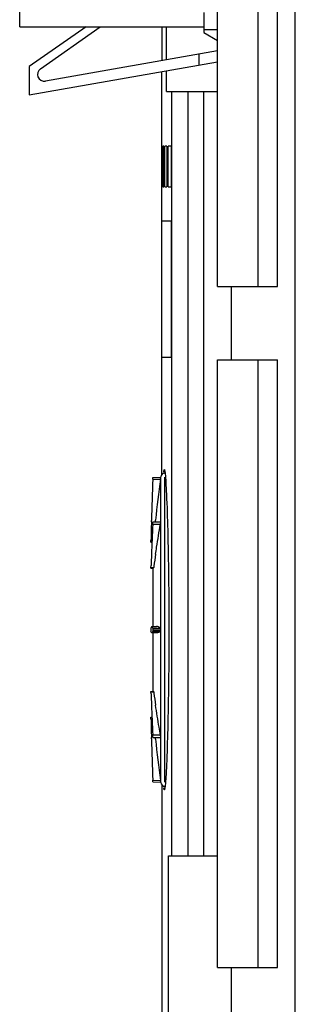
# Model space of a CAD drawing. Header units: millimetres. Extents: x 34 to 274, y 76 to 352.
# Tile 2 of 4: x 46 to 66, y 226 to 299. Entities that reach past the tile are written whole.
import ezdxf

# ---------------------------------------------------------------- set-up
doc = ezdxf.new("R2010")
doc.units = ezdxf.units.MM
doc.header["$LTSCALE"] = 27.905367
doc.layers.get('0').update_dxf_attribs({"linetype": 'CONTINUOUS'})
doc.layers.add('_1', color=7, linetype='CONTINUOUS')

msp = doc.modelspace()

# ---------------------------------------------------------------- linework, layer by layer
at = {"color": 7, "linetype": 'Continuous'}
for p, q in [((66.396, 99.741), (66.396, 329.741)), ((59.696, 299.046), (59.696, 297.576)), ((56.616, 297.993), (56.616, 295.52)), ((56.964, 295.581), (56.964, 297.993)), ((60.696, 297.776), (59.696, 297.776)), ((59.696, 297.576), (60.696, 296.999)), ((56.616, 265.132), (56.616, 294.707)), ((56.964, 293.241), (56.964, 294.769)), ((56.964, 293.241), (60.696, 293.241)), ((57.356, 237.141), (57.356, 293.241)), ((58.549, 237.141), (58.549, 293.241)), ((59.696, 237.141), (59.696, 293.241)), ((56.644, 289.241), (56.617, 289.241)), ((56.674, 286.241), (56.674, 289.241)), ((56.767, 289.241), (56.674, 289.241)), ((56.767, 289.241), (56.767, 286.241)), ((56.83, 286.241), (56.83, 289.241)), ((56.988, 289.241), (56.83, 289.241)), ((56.988, 289.241), (56.988, 286.241)), ((57.083, 286.241), (57.083, 289.241)), ((57.307, 289.241), (57.083, 289.241)), ((57.307, 289.241), (57.307, 286.241)), ((56.617, 286.241), (56.644, 286.241)), ((56.674, 286.241), (56.767, 286.241)), ((56.83, 286.241), (56.988, 286.241)), ((57.083, 286.241), (57.307, 286.241)), ((57.287, 283.741), (56.617, 283.741)), ((57.287, 283.741), (57.287, 273.741)), ((61.696, 278.941), (61.696, 273.541)), ((56.617, 273.741), (57.287, 273.741)), ((55.95, 264.791), (55.954, 264.918)), ((55.95, 264.791), (56.514, 264.801)), ((55.954, 264.918), (56.532, 264.93)), ((56.514, 264.801), (56.532, 264.93)), ((56.534, 261.662), (56.536, 264.956)), ((56.836, 242.553), (56.836, 264.93)), ((55.851, 261.664), (55.853, 261.761)), ((55.953, 261.662), (56.527, 261.675)), ((55.954, 261.644), (55.953, 261.662)), ((55.954, 261.644), (56.532, 261.653)), ((56.144, 261.71), (56.152, 261.79)), ((56.536, 253.741), (56.534, 261.662)), ((55.95, 261.48), (56.514, 261.481)), ((55.815, 260.168), (55.818, 260.294)), ((55.818, 260.294), (55.884, 260.293)), ((55.815, 260.168), (55.878, 260.167)), ((55.815, 260.168), (55.878, 260.167)), ((55.816, 258.269), (56.007, 258.265)), ((55.818, 258.302), (55.823, 258.443)), ((55.818, 258.302), (56.015, 258.297)), ((55.98, 253.973), (55.98, 258.269)), ((55.875, 253.973), (56.232, 253.979)), ((55.95, 253.847), (56.514, 253.856)), ((55.954, 253.741), (56.532, 253.741)), ((56.533, 245.828), (56.532, 253.741)), ((56.232, 253.504), (55.875, 253.51)), ((55.95, 253.636), (56.514, 253.627)), ((55.98, 249.214), (55.98, 253.51)), ((55.816, 249.214), (56.007, 249.218)), ((55.818, 249.181), (56.015, 249.186)), ((55.823, 249.04), (55.818, 249.181)), ((55.815, 247.315), (55.878, 247.316)), ((55.818, 247.189), (55.815, 247.315)), ((55.818, 247.189), (55.884, 247.19)), ((55.853, 245.722), (55.851, 245.819)), ((56.514, 246.002), (55.95, 246.003)), ((55.953, 245.821), (55.954, 245.839)), ((55.953, 245.821), (56.527, 245.807)), ((55.954, 245.839), (56.532, 245.83)), ((56.152, 245.693), (56.144, 245.773)), ((56.533, 245.82), (56.535, 245.845)), ((56.536, 242.527), (56.533, 245.82)), ((55.954, 242.565), (55.95, 242.692)), ((55.95, 242.692), (56.514, 242.682)), ((55.954, 242.565), (56.532, 242.553)), ((56.532, 242.553), (56.514, 242.682)), ((56.616, 242.351), (56.616, 146.241)), ((57.1, 220.341), (57.1, 237.141)), ((57.1, 237.141), (60.696, 237.141)), ((61.696, 228.941), (61.696, 223.541))]:
    msp.add_line(p, q, dxfattribs=at)
for centre, radius, start, end in [((357.622, 253.688), 301.877, 177.89213, 178.46759), ((136.241, 253.686), 80.498, 172.06305, 174.22201), ((56.836, 264.941), 0.3, 90, 177.13679), ((50.715, 264.549), 6.175, 5.97008, 6.12483), ((356.363, 253.714), 300.617, 178.48456, 178.74577), ((347.969, 247.704), 292.344, 177.29906, 177.73469), ((269.921, 250.801), 214.234, 177.73719, 177.95578), ((113.159, 250.764), 57.638, 171.50823, 172.37353), ((107.673, 251.505), 52.102, 172.38056, 172.50958), ((60.339, 253.713), 4.524, 179.00829, 179.64185), ((55.929, 253.123), 0.939, 51.37547, 53.56803), ((55.927, 254.362), 0.94, 306.48561, 308.62332), ((277.792, 256.978), 222.111, 182.04808, 182.25892), ((106.736, 255.855), 51.158, 187.49047, 187.62184), ((115.029, 256.99), 59.528, 187.64577, 188.48364), ((369.476, 260.712), 313.871, 182.28025, 182.686), ((356.363, 253.769), 300.617, 181.25423, 181.51544), ((357.622, 253.795), 301.877, 181.53241, 182.10787), ((136.313, 253.804), 80.57, 185.77732, 187.93432), ((56.836, 242.541), 0.3, 182.86321, 270), ((50.297, 242.978), 6.596, 354.0022, 354.14545)]:
    msp.add_arc(centre, radius, start, end, dxfattribs=at)
for points, knots in [([(56.76, 265.337), (56.764, 265.376), (56.772, 265.427), (56.784, 265.475), (56.793, 265.491), (56.798, 265.491)], [0, 0, 0, 0, 0.725181, 0.914257, 1, 1, 1, 1]), ([(56.798, 265.491), (56.802, 265.491), (56.811, 265.477), (56.824, 265.432), (56.833, 265.385), (56.838, 265.349)], [0, 0, 0, 0, 0.087217, 0.276406, 1, 1, 1, 1]), ([(56.838, 265.349), (56.839, 265.339), (56.846, 265.292), (56.851, 265.245), (56.855, 265.208)], [0, 0, 0, 0, 0.21884, 1, 1, 1, 1]), ([(56.857, 265.191), (56.878, 264.991), (56.913, 264.487), (56.983, 263.11), (57.054, 260.786), (57.113, 257.473), (57.127, 255.033), (57.127, 253.741)], [0, 0, 0, 0, 0.052779, 0.13216, 0.361218, 0.661652, 1, 1, 1, 1]), ([(55.953, 261.662), (55.95, 261.662), (55.954, 261.645), (55.95, 261.637), (55.95, 261.629)], [0, 0, 0, 0, 0.260212, 1, 1, 1, 1]), ([(56.514, 261.481), (56.517, 261.494), (56.525, 261.551), (56.531, 261.609), (56.532, 261.653)], [0, 0, 0, 0, 0.230907, 1, 1, 1, 1]), ([(56.532, 261.653), (56.532, 261.656), (56.531, 261.663), (56.531, 261.676), (56.527, 261.675)], [0, 0, 0, 0, 0.416069, 1, 1, 1, 1]), ([(55.95, 261.48), (55.95, 261.493), (55.953, 261.547), (55.954, 261.602), (55.954, 261.644)], [0, 0, 0, 0, 0.228879, 1, 1, 1, 1]), ([(56.152, 259.275), (56.178, 259.45), (56.291, 260.186), (56.415, 260.921), (56.514, 261.481)], [0, 0, 0, 0, 0.236685, 1, 1, 1, 1]), ([(55.815, 258.286), (55.815, 258.282), (55.817, 258.278), (55.814, 258.269), (55.816, 258.269)], [0, 0, 0, 0, 0.742911, 1, 1, 1, 1]), ([(55.816, 258.269), (55.819, 258.269), (55.814, 258.287), (55.817, 258.294), (55.818, 258.302)], [0, 0, 0, 0, 0.258298, 1, 1, 1, 1]), ([(56.007, 258.265), (56.01, 258.265), (56.011, 258.282), (56.014, 258.289), (56.015, 258.297)], [0, 0, 0, 0, 0.268719, 1, 1, 1, 1]), ([(55.815, 253.741), (55.815, 253.733), (55.815, 253.704), (55.816, 253.676), (55.817, 253.656)], [0, 0, 0, 0, 0.302672, 1, 1, 1, 1]), ([(55.818, 253.845), (55.817, 253.843), (55.816, 253.825), (55.816, 253.807), (55.816, 253.792)], [0, 0, 0, 0, 0.1119, 1, 1, 1, 1]), ([(55.875, 253.973), (55.86, 253.973), (55.831, 253.919), (55.824, 253.877), (55.818, 253.845)], [0, 0, 0, 0, 0.310693, 1, 1, 1, 1]), ([(55.95, 253.847), (55.946, 253.86), (55.932, 253.898), (55.917, 253.937), (55.899, 253.958)], [0, 0, 0, 0, 0.32934, 1, 1, 1, 1]), ([(55.95, 253.847), (55.953, 253.836), (55.952, 253.8), (55.954, 253.765), (55.954, 253.741)], [0, 0, 0, 0, 0.320637, 1, 1, 1, 1]), ([(55.954, 253.741), (55.954, 253.718), (55.952, 253.683), (55.953, 253.647), (55.95, 253.636)], [0, 0, 0, 0, 0.67943, 1, 1, 1, 1]), ([(56.413, 253.925), (56.398, 253.934), (56.341, 253.963), (56.278, 253.98), (56.232, 253.979)], [0, 0, 0, 0, 0.281849, 1, 1, 1, 1]), ([(56.532, 253.741), (56.532, 253.768), (56.526, 253.803), (56.524, 253.848), (56.514, 253.856)], [0, 0, 0, 0, 0.670788, 1, 1, 1, 1]), ([(56.514, 253.627), (56.524, 253.635), (56.526, 253.68), (56.532, 253.715), (56.532, 253.741)], [0, 0, 0, 0, 0.328884, 1, 1, 1, 1]), ([(57.127, 253.741), (57.127, 252.454), (57.113, 250.023), (57.055, 246.718), (56.984, 244.396), (56.914, 243.015), (56.879, 242.508), (56.858, 242.305)], [0, 0, 0, 0, 0.337521, 0.637547, 0.866763, 0.946584, 1, 1, 1, 1]), ([(55.817, 253.656), (55.817, 253.652), (55.817, 253.646), (55.817, 253.64), (55.818, 253.638)], [0, 0, 0, 0, 0.653567, 1, 1, 1, 1]), ([(55.875, 253.51), (55.86, 253.51), (55.831, 253.564), (55.824, 253.605), (55.818, 253.638)], [0, 0, 0, 0, 0.310694, 1, 1, 1, 1]), ([(55.95, 253.636), (55.946, 253.623), (55.932, 253.584), (55.916, 253.545), (55.898, 253.524)], [0, 0, 0, 0, 0.330765, 1, 1, 1, 1]), ([(56.416, 253.559), (56.4, 253.55), (56.343, 253.521), (56.278, 253.503), (56.232, 253.504)], [0, 0, 0, 0, 0.282393, 1, 1, 1, 1]), ([(55.816, 249.214), (55.814, 249.214), (55.817, 249.205), (55.815, 249.201), (55.815, 249.197)], [0, 0, 0, 0, 0.257552, 1, 1, 1, 1]), ([(55.817, 249.207), (55.816, 249.209), (55.816, 249.21), (55.816, 249.214), (55.816, 249.214)], [0, 0, 0, 0, 0.745843, 1, 1, 1, 1]), ([(56.015, 249.186), (56.014, 249.194), (56.011, 249.201), (56.01, 249.218), (56.007, 249.218)], [0, 0, 0, 0, 0.731314, 1, 1, 1, 1]), ([(56.514, 246.002), (56.48, 246.195), (56.352, 246.929), (56.233, 247.664), (56.152, 248.208)], [0, 0, 0, 0, 0.262914, 1, 1, 1, 1]), ([(55.954, 245.839), (55.954, 245.881), (55.953, 245.936), (55.95, 245.99), (55.95, 246.003)], [0, 0, 0, 0, 0.771119, 1, 1, 1, 1]), ([(55.95, 245.854), (55.95, 245.846), (55.954, 245.838), (55.95, 245.821), (55.953, 245.821)], [0, 0, 0, 0, 0.739786, 1, 1, 1, 1]), ([(56.532, 245.83), (56.531, 245.874), (56.525, 245.932), (56.517, 245.989), (56.514, 246.002)], [0, 0, 0, 0, 0.769097, 1, 1, 1, 1]), ([(56.527, 245.807), (56.528, 245.807), (56.534, 245.814), (56.532, 245.823), (56.532, 245.83)], [0, 0, 0, 0, 0.100011, 1, 1, 1, 1]), ([(56.798, 241.991), (56.793, 241.991), (56.784, 242.006), (56.773, 242.051), (56.766, 242.097), (56.762, 242.133)], [0, 0, 0, 0, 0.086919, 0.275824, 1, 1, 1, 1]), ([(56.84, 242.148), (56.834, 242.108), (56.826, 242.056), (56.812, 242.008), (56.802, 241.992), (56.798, 241.991)], [0, 0, 0, 0, 0.724766, 0.914092, 1, 1, 1, 1]), ([(56.857, 242.289), (56.855, 242.276), (56.85, 242.229), (56.845, 242.182), (56.84, 242.148)], [0, 0, 0, 0, 0.279154, 1, 1, 1, 1])]:
    msp.add_open_spline(points, degree=3, knots=knots, dxfattribs=at)
for points in [[(55.899, 253.958), (55.893, 253.965), (55.885, 253.973), (55.875, 253.973)], [(56.486, 253.878), (56.463, 253.895), (56.439, 253.911), (56.413, 253.925)], [(55.898, 253.524), (55.893, 253.517), (55.884, 253.51), (55.875, 253.51)], [(56.487, 253.606), (56.464, 253.589), (56.44, 253.573), (56.416, 253.559)], [(55.818, 249.181), (55.817, 249.19), (55.817, 249.199), (55.817, 249.207)]]:
    msp.add_open_spline(points, degree=3, dxfattribs=at)
at = {"layer": '_1', "color": 7, "linetype": 'Continuous'}
for p, q in [((60.696, 278.941), (60.696, 323.541)), ((63.682, 278.941), (63.682, 323.541)), ((65.096, 278.941), (65.096, 323.541)), ((46.194, 297.993), (46.194, 319.693)), ((46.194, 297.993), (59.694, 297.993)), ((51.054, 297.993), (46.894, 295.08)), ((47.707, 294.917), (52.1, 297.993)), ((60.696, 296.239), (48.08, 294.015)), ((59.354, 295.19), (59.354, 296.002)), ((46.894, 292.993), (60.696, 295.427)), ((46.894, 295.08), (46.894, 292.993)), ((60.696, 278.941), (65.096, 278.941)), ((60.696, 228.941), (60.696, 273.541)), ((60.696, 273.541), (65.096, 273.541)), ((63.682, 228.941), (63.682, 273.541)), ((65.096, 228.941), (65.096, 273.541)), ((60.696, 228.941), (65.096, 228.941))]:
    msp.add_line(p, q, dxfattribs=at)
msp.add_arc((47.994, 294.507), 0.5, 125, 280, dxfattribs=at)

doc.saveas('drawing.dxf')
